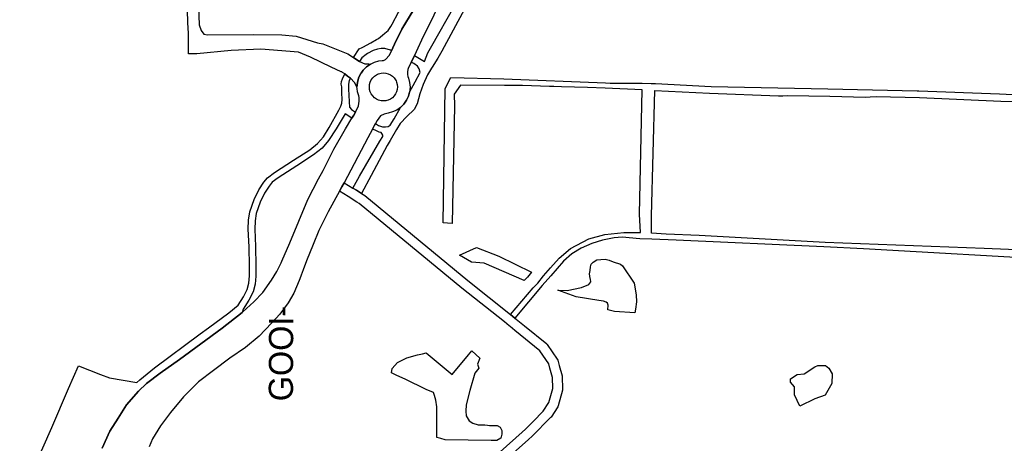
# Model space of a CAD drawing. Header units: metres. Extents: x 89872 to 99175, y 455036 to 468911.
# Tile 120 of 196: x 93928 to 94537, y 464951 to 465213. Entities that reach past the tile are written whole.
import ezdxf
from ezdxf.enums import TextEntityAlignment as Align

# ---------------------------------------------------------------- set-up
doc = ezdxf.new("R2010")
doc.units = ezdxf.units.M
doc.layers.add('Straatnamen doorgaand', color=7, linetype='Continuous')
doc.layers.add('Wegdeel doorgaand', color=1, linetype='Continuous')
doc.layers.add('Waterdeel', color=7, linetype='Continuous', true_color=0x00aaff)
doc.layers.add('Wegdeel', color=7, linetype='Continuous', true_color=0x9a9a9a)

msp = doc.modelspace()

# ---------------------------------------------------------------- linework, layer by layer
at = {"layer": 'Waterdeel', "lineweight": -3}
for p, q in [((94199.69, 465067.07), (94210.22, 465071.81)), ((94210.22, 465071.81), (94224.09, 465066.4)), ((94207.15, 465062.75), (94199.69, 465067.07)), ((94224.09, 465066.4), (94244.39, 465056.61)), ((94282.45, 465062.71), (94284.66, 465064.14)), ((94284.66, 465064.14), (94287.25, 465064.4)), ((94287.25, 465064.4), (94289.85, 465064.53)), ((94289.85, 465064.53), (94292.44, 465063.88)), ((94292.44, 465063.88), (94294.78, 465062.84)), ((94215.04, 465062.17), (94207.15, 465062.75)), ((94239.71, 465051.35), (94215.04, 465062.17)), ((94280.24, 465055.44), (94280.63, 465057.65)), ((94280.63, 465057.65), (94280.89, 465059.85)), ((94280.89, 465059.85), (94281.28, 465061.41)), ((94281.28, 465061.41), (94282.45, 465062.71)), ((94294.78, 465062.84), (94299.32, 465061.41)), ((94299.32, 465061.41), (94300.62, 465060.5)), ((94300.62, 465060.5), (94307.89, 465049.78)), ((94241.76, 465053.55), (94239.71, 465051.35)), ((94244.39, 465056.61), (94241.76, 465053.55)), ((94280.59, 465052.69), (94280.24, 465055.44)), ((94280.84, 465052.18), (94280.59, 465052.69)), ((94280.9, 465050.49), (94280.84, 465052.18)), ((94271.83, 465041.32), (94260.5, 465045.4)), ((94260.5, 465045.4), (94266.31, 465045.28)), ((94266.31, 465045.28), (94275.17, 465047.16)), ((94275.17, 465047.16), (94279.86, 465048.82)), ((94279.86, 465048.82), (94280.9, 465050.49)), ((94307.89, 465049.78), (94309.05, 465042.59)), ((94285.97, 465039.11), (94271.83, 465041.32)), ((94288.77, 465038.64), (94285.97, 465039.11)), ((94309.05, 465042.59), (94309.31, 465038.18)), ((94290.41, 465038.06), (94288.77, 465038.64)), ((94291.4, 465037.41), (94290.41, 465038.06)), ((94291.65, 465036.09), (94291.4, 465037.41)), ((94291.6, 465033.27), (94291.65, 465036.09)), ((94295.64, 465032.13), (94291.6, 465033.27)), ((94308.56, 465033.76), (94308.15, 465031.3)), ((94309.31, 465038.18), (94308.56, 465033.76)), ((94308.15, 465031.3), (94295.64, 465032.13)), ((94161.4, 465000.57), (94167.12, 465003.6)), ((94167.12, 465003.6), (94173.73, 465005.39)), ((94173.73, 465005.39), (94176.76, 465006.11)), ((94176.76, 465006.11), (94179.08, 465006.66)), ((94179.08, 465006.66), (94195.17, 464993.2)), ((94195.17, 464993.2), (94205.4, 465005.44)), ((94205.4, 465005.44), (94207.4, 465007.83)), ((94207.4, 465007.83), (94212.3, 465003.4)), ((94212.3, 465003.4), (94210.95, 464999.69)), ((94157.65, 464994.31), (94158.01, 464996.99)), ((94158.01, 464996.99), (94161.4, 465000.57)), ((94211.61, 464997.17), (94209.13, 464993.97)), ((94210.95, 464999.69), (94211.61, 464997.17)), ((94412.9, 464993.66), (94419.52, 464998.08)), ((94419.52, 464998.08), (94421.48, 464998.81)), ((94421.48, 464998.81), (94426.13, 464998.81)), ((94426.13, 464998.81), (94428.34, 464997.1)), ((94428.34, 464997.1), (94430.25, 464993.69)), ((94161.04, 464992.71), (94157.65, 464994.31)), ((94166.04, 464990.38), (94161.04, 464992.71)), ((94179.09, 464983.95), (94166.04, 464990.38)), ((94209.13, 464993.97), (94206.17, 464983.44)), ((94404.49, 464988.44), (94404.57, 464990.48)), ((94404.57, 464990.48), (94408.74, 464993.17)), ((94408.74, 464993.17), (94412.9, 464993.66)), ((94430.25, 464993.69), (94430, 464987.64)), ((94407.07, 464985.65), (94404.49, 464988.44)), ((94406.93, 464980.58), (94407.07, 464985.65)), ((94430, 464987.64), (94425.88, 464980.43)), ((94183.59, 464982.18), (94179.09, 464983.95)), ((94184.35, 464980.16), (94183.59, 464982.18)), ((94185.06, 464977.3), (94184.35, 464980.16)), ((94206.17, 464983.44), (94203.88, 464974.45)), ((94410.23, 464973.71), (94406.93, 464980.58)), ((94419.52, 464978.23), (94410.23, 464973.71)), ((94425.88, 464980.43), (94419.52, 464978.23)), ((94185.63, 464973.17), (94185.06, 464977.3)), ((94185.65, 464954.23), (94185.63, 464973.17)), ((94203.88, 464974.45), (94203.74, 464970.46)), ((94203.74, 464970.46), (94203.88, 464967.61)), ((94203.88, 464967.61), (94205.74, 464964.61)), ((94205.74, 464964.61), (94208.02, 464963.04)), ((94208.02, 464963.04), (94211.3, 464962.19)), ((94211.3, 464962.19), (94215.43, 464962.05)), ((94215.43, 464962.05), (94217.11, 464961.88)), ((94217.11, 464961.88), (94218.29, 464961.76)), ((94218.29, 464961.76), (94222.99, 464961.62)), ((94222.99, 464961.62), (94224.99, 464960.62)), ((94224.99, 464960.62), (94225.85, 464958.62)), ((94188.2, 464953.63), (94185.65, 464954.23)), ((94190.91, 464952.92), (94188.2, 464953.63)), ((94225.27, 464953.92), (94222.85, 464952.35)), ((94225.85, 464956.34), (94225.27, 464953.92)), ((94225.85, 464958.62), (94225.85, 464956.34)), ((94219.43, 464952.49), (94190.91, 464952.92)), ((94222.85, 464952.35), (94219.43, 464952.49))]:
    msp.add_line(p, q, dxfattribs=at)
at = {"layer": 'Wegdeel'}
for p, q in [((94038.04, 465229.09), (94038.75, 465209.51)), ((94176.74, 465227.82), (94163.99, 465206.78)), ((94158.01, 465210.04), (94165.85, 465224.93)), ((94031.74, 465210.86), (94031.52, 465218.93)), ((94032.05, 465204.31), (94031.74, 465210.86)), ((94038.75, 465209.51), (94040, 465205.95)), ((94157.19, 465208.59), (94158.01, 465210.04)), ((94032.13, 465202.59), (94032.05, 465204.31)), ((94040, 465205.95), (94041.6, 465203.82)), ((94041.6, 465203.82), (94043.91, 465203.46)), ((94043.91, 465203.46), (94072.22, 465203.64)), ((94072.22, 465203.64), (94089.84, 465203.46)), ((94089.84, 465203.46), (94098.74, 465202.57)), ((94152.07, 465203.22), (94153.49, 465204.38)), ((94153.49, 465204.38), (94155.52, 465206.05)), ((94155.52, 465206.05), (94157.19, 465208.59)), ((94163.99, 465206.78), (94159.56, 465197.52)), ((94032.17, 465191.53), (94032.13, 465202.59)), ((94098.74, 465202.57), (94111.86, 465198.41)), ((94111.86, 465198.41), (94115.16, 465197.72)), ((94115.16, 465197.72), (94130.63, 465191.58)), ((94139.97, 465195.68), (94144.85, 465198.37)), ((94144.85, 465198.37), (94148.36, 465200.45)), ((94148.36, 465200.45), (94149.61, 465201.19)), ((94149.61, 465201.19), (94152.07, 465203.22)), ((94159.56, 465197.52), (94158.5, 465195.3)), ((94037.33, 465191.53), (94032.17, 465191.53)), ((94058.51, 465193.67), (94037.33, 465191.53)), ((94076.84, 465194.56), (94058.51, 465193.67)), ((94100.06, 465192.64), (94076.84, 465194.56)), ((94107.47, 465189.57), (94100.06, 465192.64)), ((94130.63, 465191.58), (94132.24, 465190.53)), ((94134.21, 465189.25), (94137.59, 465194.62)), ((94137.59, 465194.62), (94139.53, 465195.48)), ((94141.98, 465191.17), (94139.28, 465189.05)), ((94139.53, 465195.48), (94139.97, 465195.68)), ((94142.79, 465191.8), (94141.98, 465191.17)), ((94146.29, 465193.62), (94142.79, 465191.8)), ((94149.1, 465194.49), (94146.29, 465193.62)), ((94151.36, 465194.87), (94149.1, 465194.49)), ((94153.61, 465194.87), (94151.36, 465194.87)), ((94156.99, 465193.78), (94153.61, 465194.87)), ((94157.6, 465193.43), (94156.99, 465193.78)), ((94158.5, 465195.3), (94157.6, 465193.43)), ((94120.42, 465183.44), (94107.47, 465189.57)), ((94132.24, 465190.53), (94132.6, 465190.3)), ((94132.6, 465190.3), (94134.21, 465189.25)), ((94134.21, 465189.25), (94136.16, 465187.98)), ((94136.16, 465187.98), (94134.21, 465189.25)), ((94136.16, 465187.98), (94137.85, 465186.9)), ((94137.85, 465186.9), (94136.16, 465187.98)), ((94139.28, 465189.05), (94137.85, 465186.9)), ((94137.85, 465186.9), (94141.26, 465185.42)), ((94141.26, 465185.42), (94143.73, 465185.33)), ((94144.63, 465185.3), (94142.2, 465183.62)), ((94143.73, 465185.33), (94144.63, 465185.3)), ((94126.49, 465180.56), (94120.42, 465183.44)), ((94126.91, 465180.46), (94126.49, 465180.56)), ((94127.37, 465180.13), (94126.91, 465180.46)), ((94128.71, 465179.15), (94127.37, 465180.13)), ((94130.48, 465177.86), (94128.71, 465179.15)), ((94138.53, 465179.26), (94137.32, 465176.66)), ((94138.86, 465179.72), (94138.53, 465179.26)), ((94140.17, 465181.6), (94138.86, 465179.72)), ((94142.2, 465183.62), (94140.17, 465181.6)), ((94132.26, 465176.57), (94130.48, 465177.86)), ((94134.87, 465173.91), (94132.26, 465176.57)), ((94135.8, 465172.12), (94134.87, 465173.91)), ((94136.58, 465173.9), (94136.24, 465171.02)), ((94137.32, 465176.66), (94136.58, 465173.9)), ((94136.24, 465171.02), (94135.8, 465172.12))]:
    msp.add_line(p, q, dxfattribs=at)
for points in [[(94202.89, 465219.22), (94188.89, 465193.24), (94186.27, 465188.95), (94182.88, 465183.41), (94182.46, 465182.73), (94179.9, 465178.72), (94177.17, 465172.69), (94175.19, 465166.89), (94173.61, 465160.69), (94171.63, 465157.27), (94167.15, 465152.91), (94163.06, 465148.43), (94160.84, 465144.73), (94156.77, 465137.91), (94155.02, 465134.98), (94145.05, 465116.37), (94139.08, 465105.22), (94135.96, 465107.18), (94133.74, 465108.57), (94137.88, 465115.87), (94150.53, 465137.62), (94152.4, 465140.52), (94152.23, 465141.37), (94151.75, 465142.38), (94151.21, 465142.92), (94150.01, 465143.16), (94147.51, 465144.29), (94145.83, 465145.1), (94146.99, 465147.16), (94147.71, 465148.46), (94149.72, 465147.34), (94152.05, 465146.45), (94153.9, 465146.39), (94155.51, 465146.74), (94156.93, 465147.55), (94159.37, 465151.33), (94163.29, 465158.48), (94165.31, 465160.51), (94166.96, 465162.85), (94168.16, 465165.44), (94168.85, 465167.95), (94172.29, 465174.27), (94175.45, 465180.16), (94174.76, 465182.41), (94173.7, 465184.04), (94171.51, 465185.6), (94169.9, 465186.38), (94171.08, 465188.66), (94171.95, 465190.54), (94178.1, 465186.86), (94180.22, 465192.2), (94182.71, 465196.6), (94196.49, 465220.99)], [(93927.65, 464915.67), (93947.57, 464960.46), (93957.82, 464984.56), (93964.13, 464998.57), (93977.54, 464993.14), (93983.16, 464991.18), (94000.19, 464988.35), (94001.97, 464989.97), (94010.95, 464997.37), (94039.4, 465018.49), (94044.4, 465022.18), (94057.01, 465031.48), (94062.79, 465036.19), (94066.01, 465041.22), (94068.31, 465045.75), (94069.34, 465049.71), (94069.75, 465054.21), (94069.75, 465060.36), (94069.57, 465072.2), (94069.07, 465083.09), (94069.26, 465088.73), (94070.07, 465093.86), (94072.79, 465101.45), (94075.69, 465107.4), (94078.7, 465112.17), (94080.98, 465114.98), (94085.27, 465118.22), (94097.02, 465125.77), (94107.14, 465132.29), (94111.97, 465136.05), (94115.57, 465140.35), (94119.17, 465145.97), (94125.07, 465156.82), (94126.37, 465159.24), (94126.95, 465161.14), (94127.14, 465163.26), (94126.95, 465167.39), (94126.89, 465171.15), (94126.57, 465172.9), (94126.72, 465174.58), (94127.37, 465176.2), (94128.71, 465179.15), (94130.48, 465177.86), (94132.26, 465176.57), (94131.39, 465175.09), (94131.02, 465172.84), (94131.02, 465169.71), (94131.27, 465166.08), (94131.46, 465161.82), (94131.71, 465158.69), (94132.83, 465157.19), (94135.34, 465155.47), (94134.28, 465153.65), (94133.21, 465151.87), (94128.92, 465154.5), (94123.46, 465145.26), (94118.8, 465138), (94114.77, 465133.18), (94109.46, 465129.03), (94099.18, 465122.4), (94087.54, 465114.93), (94083.79, 465112.12), (94081.96, 465109.84), (94079.2, 465105.46), (94076.48, 465099.9), (94073.95, 465092.86), (94073.25, 465088.35), (94073.07, 465083.1), (94073.56, 465072.33), (94073.75, 465060.39), (94073.75, 465054.01), (94073.28, 465049.03), (94072.05, 465044.34), (94069.48, 465039.23), (94065.95, 465033.71), (94065.21, 465031.54), (94052.99, 465021.88), (94026.53, 465002.47), (94014.65, 464994.08), (94006.07, 464987.76), (94001.08, 464982.91), (93993.79, 464974.43), (93988.52, 464966.28), (93983.49, 464958.09), (93978.7, 464947.73)], [(94572.82, 465063.87), (94449.7, 465070.9), (94425.07, 465072.31), (94333.88, 465076.42), (94318.71, 465076.88), (94311.27, 465077.11), (94300.37, 465078.25), (94295.38, 465077.8), (94288.15, 465076.28), (94281.55, 465074.32), (94274.95, 465071.47), (94269.32, 465067.81), (94264.06, 465063.26), (94256.21, 465054.36), (94250.85, 465048.35), (94234.07, 465028.18), (94232.79, 465029.2), (94231.32, 465030.37), (94245.22, 465046.83), (94248.26, 465049.83), (94251.79, 465054.28), (94256.03, 465059.24), (94261.47, 465065.31), (94268.43, 465071.2), (94279.76, 465077.09), (94289.58, 465079.85), (94301.35, 465081.01), (94308.31, 465081.01), (94311.67, 465081.15), (94311.08, 465092.33), (94312.72, 465169.25), (94289.77, 465170.35), (94278.93, 465170.87), (94262.93, 465171.3), (94258.17, 465171.42), (94255.48, 465171.49), (94238.78, 465171.94), (94227.68, 465172.04), (94200.4, 465172.29), (94196.49, 465166.6), (94196.67, 465159.49), (94195.23, 465086.67), (94192.42, 465086.84), (94189.55, 465087.01), (94190.8, 465170.21), (94194.39, 465176.96), (94227.24, 465176.12), (94290.16, 465173.75), (94292.99, 465173.49), (94297.37, 465173.38), (94312.82, 465173.43), (94318.41, 465173.31), (94321.01, 465173.2), (94355.38, 465171.4), (94427.61, 465170.04), (94482.97, 465168.76), (94483.92, 465168.69), (94533.88, 465166.8), (94586.81, 465164.09)], [(94624.73, 465067.05), (94524.26, 465071.29), (94425.97, 465074.93), (94347.98, 465079.3), (94327.54, 465080.09), (94318.58, 465080.69), (94318.48, 465091.3), (94320.52, 465168.88), (94354.36, 465167.31), (94397.13, 465165.53), (94399.68, 465165.7), (94402.92, 465165.91), (94428.88, 465165.33), (94450.98, 465164.84), (94453.77, 465164.99), (94457.53, 465165.2), (94484.33, 465164.58), (94534.63, 465162.32), (94552.52, 465162)], [(94225, 464945.45), (94238.59, 464957.62), (94240.57, 464959.4), (94243.11, 464961.97), (94245.31, 464964.2), (94251.57, 464970.55), (94255.07, 464975.95), (94257.45, 464984.56), (94257.3, 464991.42), (94255.71, 464997.06), (94254.92, 464999.89), (94249.4, 465007.94), (94234.04, 465020.48), (94231.12, 465022.86), (94230.39, 465023.44), (94227.52, 465025.73), (94201.22, 465046.72), (94137.63, 465099.05), (94136.24, 465099.92), (94130.78, 465103.35), (94125.5, 465106.66), (94126.99, 465109.26), (94128.45, 465111.88), (94133.74, 465108.57), (94135.96, 465107.18), (94139.08, 465105.22), (94141.13, 465103.93), (94204.99, 465051.38), (94231.32, 465030.37), (94232.79, 465029.2), (94234.07, 465028.18), (94234.89, 465027.53), (94239.94, 465023.41), (94253.69, 465012.17), (94254.06, 465011.76), (94260.24, 465002.72), (94260.51, 465002.15), (94261.42, 464998.91), (94263.22, 464992.5), (94263.29, 464991.99), (94263.45, 464984.11), (94263.38, 464983.54), (94260.71, 464973.82), (94260.49, 464973.3), (94256.38, 464966.95), (94256.12, 464966.62), (94244.73, 464955.07), (94242.49, 464953.06), (94229.26, 464941.22)]]:
    msp.add_lwpolyline(points, dxfattribs=at)
at = {"layer": 'Wegdeel doorgaand'}
for points in [[(93978.7, 464947.73), (93983.49, 464958.09), (93988.52, 464966.28), (93993.79, 464974.43), (94001.08, 464982.91), (94006.07, 464987.76), (94014.65, 464994.08), (94026.53, 465002.47), (94052.99, 465021.88), (94065.21, 465031.54), (94065.79, 465032), (94072.54, 465038.23), (94078.15, 465043.93), (94083.52, 465051.6), (94086.71, 465056.97), (94089.42, 465062.34), (94089.81, 465063.25), (94094.78, 465074.75), (94105.86, 465101.59), (94112.51, 465114.27), (94115.36, 465119.54), (94122.1, 465132.55), (94129.2, 465145.16), (94133.21, 465151.87), (94134.28, 465153.65), (94135.34, 465155.47), (94135.62, 465155.9), (94137.25, 465159.39), (94137.73, 465162.32), (94137.66, 465164.68), (94137.46, 465165.56), (94136.58, 465168.2), (94136.42, 465170.1), (94136.24, 465171.02), (94136.58, 465173.9), (94137.32, 465176.66), (94138.53, 465179.26), (94138.86, 465179.72), (94140.17, 465181.6), (94142.2, 465183.62), (94144.63, 465185.3), (94147.13, 465186.47), (94149.9, 465187.21), (94151.99, 465187.4), (94152.7, 465187.57), (94153.95, 465188.15), (94156.34, 465190.79), (94157.6, 465193.43), (94158.5, 465195.3), (94159.56, 465197.52), (94163.99, 465206.78), (94176.74, 465227.82)], [(94191.47, 465231.14), (94176.31, 465200.08), (94174, 465195.04), (94171.95, 465190.54), (94171.08, 465188.66), (94169.9, 465186.38), (94167.93, 465182.61), (94167.86, 465182.01), (94167.67, 465180.48), (94167.67, 465178.86), (94167.7, 465177.59), (94168.16, 465176.66), (94168.9, 465173.9), (94169.15, 465171.05), (94168.85, 465167.95), (94168.16, 465165.44), (94166.96, 465162.85), (94165.31, 465160.51), (94163.29, 465158.48), (94160.95, 465156.84), (94158.36, 465155.63), (94155.59, 465154.89), (94153.22, 465154.24), (94150.79, 465153.16), (94148.81, 465150.47), (94147.71, 465148.46), (94146.99, 465147.16), (94145.83, 465145.1), (94142.93, 465139.73), (94128.45, 465111.88), (94126.99, 465109.26), (94125.5, 465106.66), (94118.51, 465093.92), (94112.76, 465082.32), (94109.12, 465073.74), (94105.18, 465063.63), (94103.05, 465057.9), (94101.82, 465054.62), (94101.01, 465052.46), (94100.54, 465051.36), (94097.23, 465043.59), (94093.73, 465037.56), (94088.65, 465030.56), (94083.47, 465024.95), (94075.8, 465016.95), (94067.42, 465010.04), (94057.73, 465003.38), (94047.57, 464995.62), (94038.37, 464988.76), (94028.93, 464979.37), (94021.02, 464969.83), (94014.79, 464961.54), (94009.85, 464953.44), (94007.79, 464948.55)]]:
    msp.add_lwpolyline(points, dxfattribs=at)
msp.add_lwpolyline([(94151.18, 465162.57), (94149.73, 465162.96), (94148.35, 465163.6), (94147.12, 465164.47), (94146.05, 465165.53), (94145.18, 465166.77), (94144.73, 465167.74), (94144.54, 465168.14), (94144.15, 465169.6), (94144.02, 465171.11), (94144.15, 465172.61), (94144.54, 465174.08), (94145.18, 465175.45), (94146.05, 465176.68), (94147.12, 465177.75), (94148.35, 465178.62), (94149.04, 465178.94), (94149.73, 465179.26), (94151.18, 465179.65), (94152.69, 465179.78), (94154.2, 465179.65), (94155.66, 465179.26), (94157.03, 465178.62), (94158.26, 465177.75), (94159.33, 465176.68), (94160.2, 465175.45), (94160.49, 465174.82), (94160.84, 465174.08), (94161.23, 465172.61), (94161.36, 465171.11), (94161.23, 465169.6), (94160.84, 465168.14), (94160.2, 465166.77), (94159.33, 465165.53), (94158.26, 465164.47), (94157.03, 465163.6), (94155.66, 465162.96), (94154.79, 465162.73), (94154.2, 465162.57), (94152.69, 465162.44)], close=True, dxfattribs=at)

# ---------------------------------------------------------------- texts
at = {"layer": 'Straatnamen doorgaand'}
msp.add_text('GOOI-', height=15, rotation=89.79525, dxfattribs=at).set_placement((94089.32, 465006.21), align=Align.MIDDLE_CENTER)

doc.saveas('drawing.dxf')
